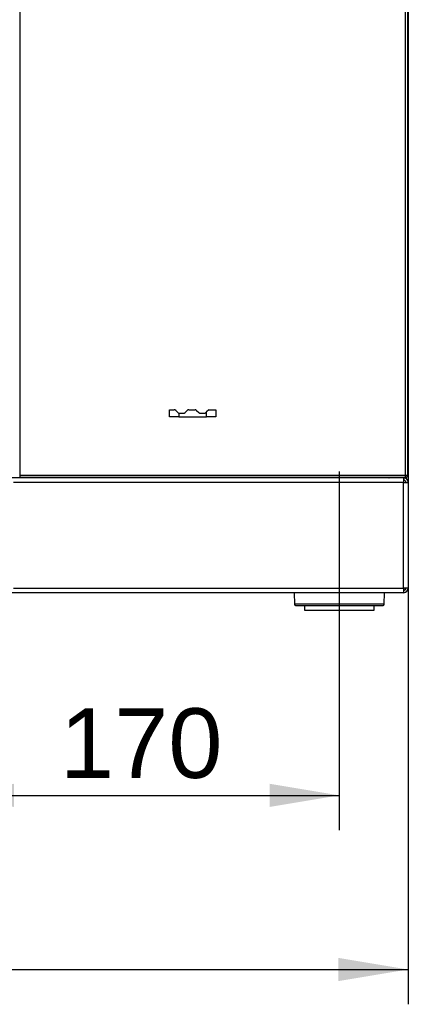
# Model space of a CAD drawing. Header units: millimetres. Extents: x 0 to 287, y 0 to 200.
# Tile 11 of 45: x 87 to 103, y 107 to 149. Entities that reach past the tile are written whole.
import ezdxf
from ezdxf.enums import TextEntityAlignment as Align
from ezdxf.lldxf.tags import DXFTag

# ---------------------------------------------------------------- set-up
doc = ezdxf.new("R2010")
doc.units = ezdxf.units.MM
doc.layers.add('134.135_BW4_CTM-', color=7, linetype='Continuous')
doc.layers.add('Standard', color=7, linetype='Continuous')
doc.styles.add('SEACAD_Arial', font='arial.ttf')
tags = doc.linetypes.add('CENTER2', pattern=[28.575, 19.05, -3.175, 3.175, -3.175]).pattern_tags.tags
tags[10:11] = [DXFTag(74, 4), DXFTag(75, 0), DXFTag(340, '0'), DXFTag(46, 0.0), DXFTag(50, 0.0), DXFTag(44, 0.0), DXFTag(45, 0.0)]
tags[8:9] = [DXFTag(74, 4), DXFTag(75, 0), DXFTag(340, '0'), DXFTag(46, 0.0), DXFTag(50, 0.0), DXFTag(44, 0.0), DXFTag(45, 0.0)]
tags[6:7] = [DXFTag(74, 4), DXFTag(75, 0), DXFTag(340, '0'), DXFTag(46, 0.0), DXFTag(50, 0.0), DXFTag(44, 0.0), DXFTag(45, 0.0)]
tags[4:5] = [DXFTag(74, 4), DXFTag(75, 0), DXFTag(340, '0'), DXFTag(46, 0.0), DXFTag(50, 0.0), DXFTag(44, 0.0), DXFTag(45, 0.0)]
doc.dimstyles.new('ISO', dxfattribs={"dimtxt": 3, "dimasz": 3, "dimexe": 1.5, "dimexo": 0, "dimgap": 0.75, "dimtad": 1, "dimlfac": 10, "dimtxsty": 'SEACAD_Arial', "dimblk1": '_SE_FILLED', "dimblk2": '_SE_FILLED', "dimsah": 1, "dimcen": 1.5, "dimazin": 0, "dimtfac": 0.7, "dimtdec": 3, "dimtmove": 0, "dimatfit": 3, "dimfxl": 1, "dimarcsym": 0})

# ---------------------------------------------------------------- blocks, each defined once
blk = doc.blocks.new('SEANNOT_GROUP3')
at = {"layer": 'Standard', "color": 7, "linetype": 'CENTER2'}
blk.add_line((100.359, 129.549), (100.359, 121.832), dxfattribs=at)
blk = doc.blocks.new('SE1')
at = {"layer": '134.135_BW4_CTM-', "color": 7, "linetype": 'Continuous'}
for p, q in [((103.319, 171.762), (103.319, 129.402)), ((86.6, 171.723), (86.6, 129.395)), ((103.19, 171.723), (103.19, 129.395)), ((103.295, 171.723), (103.295, 129.395)), ((93.044, 131.913), (93.044, 132.213)), ((93.044, 132.213), (93.247, 132.213)), ((93.444, 131.913), (93.044, 131.913)), ((93.409, 132.093), (93.318, 132.184)), ((93.444, 132.07), (93.444, 131.913)), ((93.444, 131.913), (94.644, 131.913)), ((93.48, 132.063), (93.647, 132.063)), ((93.718, 132.093), (93.809, 132.184)), ((93.88, 132.213), (94.147, 132.213)), ((94.218, 132.184), (94.309, 132.093)), ((94.38, 132.063), (94.547, 132.063)), ((94.618, 132.093), (94.644, 132.119)), ((94.739, 132.213), (94.644, 132.119)), ((94.644, 131.913), (94.644, 132.119)), ((95.044, 131.913), (94.644, 131.913)), ((94.739, 132.213), (95.044, 132.213)), ((95.044, 132.213), (95.044, 131.913)), ((86.6, 129.395), (86.6, 129.29)), ((86.6, 129.395), (103.19, 129.395)), ((103.19, 129.395), (103.19, 129.29)), ((103.19, 129.395), (103.295, 129.395)), ((103.199, 129.384), (103.19, 129.384)), ((103.19, 129.382), (103.199, 129.382)), ((103.199, 129.395), (103.199, 129.384)), ((103.199, 129.382), (103.199, 129.384)), ((103.199, 129.382), (103.199, 129.372)), ((103.319, 129.402), (103.295, 129.402)), ((103.13, 129.283), (86.265, 129.283)), ((103.13, 129.083), (86.33, 129.083)), ((103.19, 129.29), (86.6, 129.29)), ((98.494, 129.281), (98.494, 129.29)), ((102.284, 129.29), (102.284, 129.283)), ((102.484, 129.283), (102.484, 129.29)), ((102.809, 129.29), (102.809, 129.283)), ((102.819, 129.283), (102.819, 129.29)), ((102.919, 129.29), (102.919, 129.283)), ((103.13, 129.283), (103.13, 129.083)), ((103.13, 124.533), (103.13, 129.083)), ((103.13, 129.083), (103.33, 129.083)), ((103.142, 129.282), (103.199, 129.282)), ((103.199, 129.291), (103.199, 129.282)), ((103.33, 129.083), (103.33, 124.533)), ((103.13, 124.333), (86.13, 124.333)), ((86.33, 124.533), (103.13, 124.533)), ((98.415, 124.333), (98.424, 123.832)), ((102.294, 123.832), (102.303, 124.333)), ((103.13, 124.533), (103.13, 124.333)), ((103.33, 124.533), (103.13, 124.533)), ((102.294, 123.832), (98.424, 123.832)), ((98.474, 123.782), (102.244, 123.782)), ((98.859, 123.782), (98.859, 123.582)), ((98.859, 123.582), (101.859, 123.582)), ((101.859, 123.582), (101.859, 123.782))]:
    blk.add_line(p, q, dxfattribs=at)
for centre, radius, start, end in [((93.247, 132.113), 0.1, 45, 90), ((93.48, 132.163), 0.0997, 224.9596, 248.9808), ((93.48, 132.163), 0.1, 248.9404, 270), ((93.647, 132.163), 0.1, 270, 315), ((93.88, 132.113), 0.1, 90, 135), ((94.147, 132.113), 0.1, 45, 90), ((94.38, 132.163), 0.1, 225, 270), ((94.547, 132.163), 0.1, 270, 315), ((103.189, 129.402), 0.02, 270, 300), ((103.19, 129.395), 0.025, 270, 0), ((103.19, 129.395), 0.105, 270, 0), ((103.199, 129.402), 0.12, 270, 0), ((103.199, 129.402), 0.02, 270, 319.8978), ((102.484, 129.407), 0.125, 274.4127, 290.6097), ((103.13, 129.083), 0.2, 0, 90), ((103.13, 129.083), 0.1, 0, 90), ((103.13, 124.533), 0.1, 270, 0), ((103.13, 124.533), 0.2, 270, 360), ((98.474, 123.832), 0.05, 181, 270), ((102.244, 123.832), 0.05, 270, 359)]:
    blk.add_arc(centre, radius, start, end, dxfattribs=at)
blk = doc.blocks.new('DMBLK52')
at = {"layer": 'Standard', "linetype": 'Continuous'}
for points in [[(86.359, 115.103), (86.359, 116.103), (83.359, 115.603)], [(97.359, 115.103), (100.359, 115.603), (97.359, 116.103)]]:
    blk.add_hatch(color=7, dxfattribs=at).paths.add_polyline_path(points)
at = {"layer": 'Standard', "color": 7, "linetype": 'Continuous'}
for p, q in [((83.359, 121.832), (83.359, 114.103)), ((100.359, 121.832), (100.359, 114.103)), ((83.359, 115.603), (100.359, 115.603))]:
    blk.add_line(p, q, dxfattribs=at)
at = {"layer": 'Standard', "color": 7, "linetype": 'Continuous', "style": 'SEACAD_Arial'}
blk.add_text('170', height=3, dxfattribs=at).set_placement((88.337, 119.353), align=Align.TOP_LEFT)
blk = doc.blocks.new('_SE_FILLED')
at = {"color": 0}
blk.add_line((0, 0), (-1, 0), dxfattribs=at)
blk.add_solid([(0, 0), (-1, -0.1665), (-1, 0.1665), (0, 0)], dxfattribs=at)
blk = doc.blocks.new('DMBLK53')
at = {"layer": 'Standard', "linetype": 'Continuous'}
for points in [[(29.319, 107.603), (29.319, 108.603), (26.319, 108.103)], [(100.319, 107.603), (103.319, 108.103), (100.319, 108.603)]]:
    blk.add_hatch(color=7, dxfattribs=at).paths.add_polyline_path(points)
at = {"layer": 'Standard', "color": 7, "linetype": 'Continuous'}
for p, q in [((26.319, 133.432), (26.319, 106.603)), ((103.319, 129.402), (103.319, 106.603)), ((26.319, 108.103), (103.319, 108.103))]:
    blk.add_line(p, q, dxfattribs=at)
at = {"layer": 'Standard', "color": 7, "linetype": 'Continuous', "style": 'SEACAD_Arial'}
blk.add_text('770', height=3, dxfattribs=at).set_placement((61.297, 111.853), align=Align.TOP_LEFT)

msp = doc.modelspace()

# ---------------------------------------------------------------- block references
at = {"layer": 'Standard'}
for name in ['SE1', 'SEANNOT_GROUP3']:
    msp.add_blockref(name, (0, 0), dxfattribs=at)

# ---------------------------------------------------------------- dimensions: what is measured, and where the dimension line sits
at = {"layer": 'Standard', "color": 7, "linetype": 'Continuous'}
dim = msp.add_linear_dim(base=(103.3187, 108.103), p1=(26.3187, 133.4324), p2=(103.3187, 129.4024), text='\\A1;<>', dimstyle='ISO', dxfattribs=at)
dim.commit()
dim.dimension.update_dxf_attribs({"geometry": 'DMBLK53', "text_midpoint": (64.8187, 108.103), "dimtype": 160})
dim = msp.add_linear_dim(base=(83.3587, 115.603), p1=(83.3587, 121.8315), p2=(100.3587, 121.8315), angle=0, text='\\A1;<>', dimstyle='ISO', dxfattribs=at)
dim.commit()
dim.dimension.update_dxf_attribs({"geometry": 'DMBLK52', "text_midpoint": (91.8587, 115.603), "dimtype": 161})

doc.saveas('drawing.dxf')
